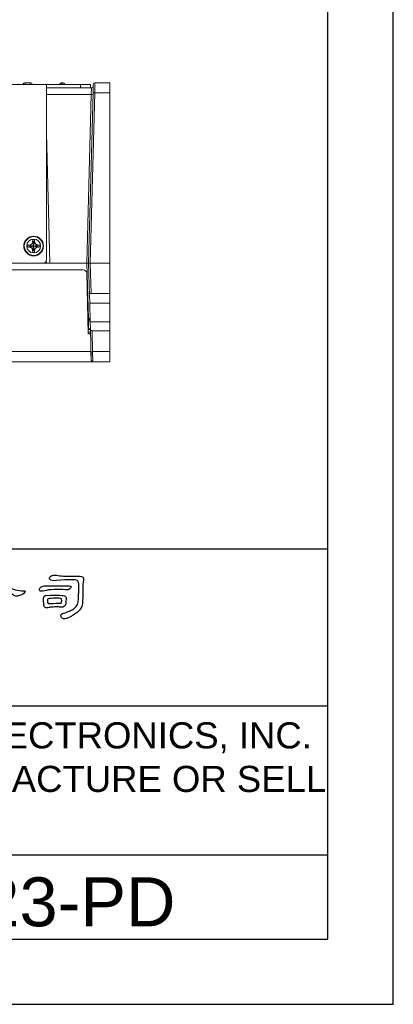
# Model space of a CAD drawing. Header units: millimetres. Extents: x -630 to 1463, y 209 to 1094.
# Tile 11 of 42: x -202 to -92, y 209 to 498. Entities that reach past the tile are written whole.
import ezdxf
from ezdxf.enums import TextEntityAlignment as Align

# ---------------------------------------------------------------- set-up
doc = ezdxf.new("R2010")
doc.units = ezdxf.units.MM
doc.header["$LTSCALE"] = 32.67
doc.layers.get('0').update_dxf_attribs({"linetype": 'CONTINUOUS'})
for name, color, linetype in [('02___PRT_ALL_AXES', 7, 'CONTINUOUS'), ('3_ALL_AXES', 7, 'CONTINUOUS'), ('7_ALL_FEATURES', 7, 'CONTINUOUS'), ('DELTA', 5, 'CONTINUOUS'), ('DF', 3, 'CONTINUOUS'), ('SPEC', 1, 'CONTINUOUS'), ('TXT', 7, 'CONTINUOUS')]:
    doc.layers.add(name, color=color, linetype=linetype)
doc.styles.add('TEXTSTYLE_1', font='ARIAL.TTF')

# ---------------------------------------------------------------- blocks, each defined once
blk = doc.blocks.new('A$C71E57D54')
for p, q in [((-10, -594), (-10, 0)), ((-430, -594), (-10, -594))]:
    blk.add_line(p, q)
at = {"layer": 'DELTA'}
for points, knots in [([(-100.22, -497.61), (-99.58, -498.25), (-98.69, -498.99), (-97.55, -499.82), (-97.55, -499.82), (-97, -500.25), (-96.42, -500.35), (-95.8, -500.12), (-95.8, -500.12), (-95.2, -499.92), (-94.8, -499.66), (-94.6, -499.35), (-94.6, -499.35), (-94.45, -499.12), (-94.56, -499.01), (-94.92, -499.02), (-94.92, -499.02), (-96.18, -499.05), (-97.44, -498.68), (-98.68, -497.91), (-98.68, -497.91), (-98.85, -497.8), (-98.99, -497.7), (-99.1, -497.61), (-99.1, -497.61), (-99.26, -497.47), (-99.35, -497.33), (-99.38, -497.2), (-99.38, -497.2), (-99.47, -496.79), (-99.68, -496.53), (-100.01, -496.4), (-100.01, -496.4), (-100.24, -496.32), (-100.43, -496.32), (-100.6, -496.4), (-100.6, -496.4), (-100.74, -496.49), (-100.77, -496.67), (-100.67, -496.93), (-100.67, -496.93), (-100.57, -497.19), (-100.43, -497.41), (-100.22, -497.61)], [0, 0, 0, 0, 0.090909, 0.090909, 0.090909, 0.090909, 0.181818, 0.181818, 0.181818, 0.181818, 0.272727, 0.272727, 0.272727, 0.272727, 0.363636, 0.363636, 0.363636, 0.363636, 0.454545, 0.454545, 0.454545, 0.454545, 0.545455, 0.545455, 0.545455, 0.545455, 0.636364, 0.636364, 0.636364, 0.636364, 0.727273, 0.727273, 0.727273, 0.727273, 0.818182, 0.818182, 0.818182, 0.818182, 0.909091, 0.909091, 0.909091, 0.909091, 1, 1, 1, 1]), ([(-87.4, -496.67), (-84.46, -496.42), (-82.86, -496.4), (-82.6, -496.63), (-82.6, -496.63), (-82.32, -496.88), (-82.18, -497.24), (-82.19, -497.71), (-82.19, -497.71), (-82.22, -498.78), (-82.25, -499.82), (-82.28, -500.81), (-82.28, -500.81), (-82.31, -501.83), (-82.64, -502.58), (-83.27, -503.07), (-83.27, -503.07), (-83.84, -503.49), (-84.67, -503.86), (-85.76, -504.18), (-85.76, -504.18), (-86.11, -504.26), (-86.3, -504.42), (-86.33, -504.66), (-86.33, -504.66), (-86.36, -504.91), (-86.25, -505.12), (-86.02, -505.29), (-86.02, -505.29), (-85.68, -505.54), (-85.21, -505.51), (-84.61, -505.19), (-84.61, -505.19), (-82.99, -504.47), (-81.96, -503.62), (-81.53, -502.65), (-81.53, -502.65), (-81.39, -502.29), (-81.32, -501.63), (-81.33, -500.66), (-81.33, -500.66), (-81.34, -498.47), (-81.28, -497.15), (-81.15, -496.71), (-81.15, -496.71), (-81.09, -496.49), (-81.09, -496.31), (-81.14, -496.16), (-81.14, -496.16), (-81.19, -496.02), (-81.26, -495.9), (-81.35, -495.82), (-81.35, -495.82), (-81.55, -495.66), (-82.22, -495.6), (-83.36, -495.65), (-83.36, -495.65), (-85.18, -495.68), (-86.49, -495.62), (-87.29, -495.45), (-87.29, -495.45), (-87.82, -495.34), (-88.29, -495.42), (-88.7, -495.7), (-88.7, -495.7), (-89, -495.92), (-89.04, -496.16), (-88.82, -496.44), (-88.82, -496.44), (-88.65, -496.67), (-88.17, -496.74), (-87.4, -496.67)], [0, 0, 0, 0, 0.055556, 0.055556, 0.055556, 0.055556, 0.111111, 0.111111, 0.111111, 0.111111, 0.166667, 0.166667, 0.166667, 0.166667, 0.222222, 0.222222, 0.222222, 0.222222, 0.277778, 0.277778, 0.277778, 0.277778, 0.333333, 0.333333, 0.333333, 0.333333, 0.388889, 0.388889, 0.388889, 0.388889, 0.444444, 0.444444, 0.444444, 0.444444, 0.5, 0.5, 0.5, 0.5, 0.555556, 0.555556, 0.555556, 0.555556, 0.611111, 0.611111, 0.611111, 0.611111, 0.666667, 0.666667, 0.666667, 0.666667, 0.722222, 0.722222, 0.722222, 0.722222, 0.777778, 0.777778, 0.777778, 0.777778, 0.833333, 0.833333, 0.833333, 0.833333, 0.888889, 0.888889, 0.888889, 0.888889, 0.944444, 0.944444, 0.944444, 0.944444, 1, 1, 1, 1]), ([(-89.35, -497.89), (-89.69, -497.85), (-90.05, -497.86), (-90.43, -497.93), (-90.43, -497.93), (-90.76, -498.02), (-91, -498.18), (-91.14, -498.41), (-91.14, -498.41), (-91.26, -498.63), (-91.26, -498.83), (-91.13, -499.01), (-91.13, -499.01), (-90.99, -499.16), (-90.64, -499.16), (-90.06, -499.01), (-90.06, -499.01), (-89.59, -498.86), (-88.86, -498.77), (-87.89, -498.72), (-87.89, -498.72), (-86.82, -498.68), (-85.97, -498.7), (-85.33, -498.78), (-85.33, -498.78), (-84.97, -498.84), (-84.69, -498.81), (-84.5, -498.69), (-84.5, -498.69), (-84.19, -498.49), (-84.02, -498.31), (-83.98, -498.13), (-83.98, -498.13), (-83.94, -497.99), (-84.13, -497.91), (-84.54, -497.9), (-84.54, -497.9), (-87.66, -497.9), (-89.26, -497.9), (-89.35, -497.89)], [0, 0, 0, 0, 0.1, 0.1, 0.1, 0.1, 0.2, 0.2, 0.2, 0.2, 0.3, 0.3, 0.3, 0.3, 0.4, 0.4, 0.4, 0.4, 0.5, 0.5, 0.5, 0.5, 0.6, 0.6, 0.6, 0.6, 0.7, 0.7, 0.7, 0.7, 0.8, 0.8, 0.8, 0.8, 0.9, 0.9, 0.9, 0.9, 1, 1, 1, 1]), ([(-86.48, -502.76), (-86.06, -502.82), (-85.74, -502.76), (-85.5, -502.56), (-85.5, -502.56), (-85.3, -502.4), (-85.2, -502.07), (-85.21, -501.58), (-85.21, -501.58), (-85.18, -501.38), (-85.15, -501.2), (-85.1, -501.03), (-85.1, -501.03), (-85.06, -500.68), (-85.15, -500.41), (-85.36, -500.24), (-85.36, -500.24), (-85.63, -500.02), (-87.06, -499.97), (-89.63, -500.07), (-89.63, -500.07), (-89.87, -500.07), (-90.05, -500.13), (-90.16, -500.23), (-90.16, -500.23), (-90.35, -500.39), (-90.39, -500.98), (-90.27, -502), (-90.27, -502), (-90.28, -502), (-90.28, -502.01), (-90.27, -502.03), (-90.27, -502.03), (-90.27, -502.42), (-90.15, -502.7), (-89.93, -502.85), (-89.93, -502.85), (-89.78, -502.94), (-89.49, -502.94), (-89.04, -502.85), (-89.04, -502.85), (-88.73, -502.77), (-88.28, -502.73), (-87.7, -502.73), (-87.7, -502.73), (-87.03, -502.72), (-86.63, -502.73), (-86.48, -502.76)], [0, 0, 0, 0, 0.083333, 0.083333, 0.083333, 0.083333, 0.166667, 0.166667, 0.166667, 0.166667, 0.25, 0.25, 0.25, 0.25, 0.333333, 0.333333, 0.333333, 0.333333, 0.416667, 0.416667, 0.416667, 0.416667, 0.5, 0.5, 0.5, 0.5, 0.583333, 0.583333, 0.583333, 0.583333, 0.666667, 0.666667, 0.666667, 0.666667, 0.75, 0.75, 0.75, 0.75, 0.833333, 0.833333, 0.833333, 0.833333, 0.916667, 0.916667, 0.916667, 0.916667, 1, 1, 1, 1]), ([(-88.01, -500.74), (-86.94, -500.72), (-86.34, -500.74), (-86.22, -500.83), (-86.22, -500.83), (-86.19, -500.86), (-86.16, -501), (-86.15, -501.24), (-86.15, -501.24), (-86.14, -501.55), (-86.17, -501.73), (-86.22, -501.8), (-86.22, -501.8), (-86.29, -501.85), (-86.43, -501.88), (-86.65, -501.88), (-86.65, -501.88), (-87.03, -501.87), (-87.78, -501.89), (-88.9, -501.95), (-88.9, -501.95), (-89.1, -501.96), (-89.24, -501.94), (-89.3, -501.89), (-89.3, -501.89), (-89.34, -501.88), (-89.37, -501.76), (-89.39, -501.52), (-89.39, -501.52), (-89.45, -501.14), (-89.46, -500.93), (-89.42, -500.9), (-89.42, -500.9), (-89.33, -500.81), (-88.86, -500.76), (-88.01, -500.74)], [0, 0, 0, 0, 0.111111, 0.111111, 0.111111, 0.111111, 0.222222, 0.222222, 0.222222, 0.222222, 0.333333, 0.333333, 0.333333, 0.333333, 0.444444, 0.444444, 0.444444, 0.444444, 0.555556, 0.555556, 0.555556, 0.555556, 0.666667, 0.666667, 0.666667, 0.666667, 0.777778, 0.777778, 0.777778, 0.777778, 0.888889, 0.888889, 0.888889, 0.888889, 1, 1, 1, 1])]:
    blk.add_open_spline(points, degree=3, knots=knots, dxfattribs=at)
at = {"layer": 'DF'}
for p, q in [((-25, -579), (-25, -15)), ((-25, -489.42), (-415, -489.42)), ((-25, -525.54), (-415, -525.54)), ((-25, -559.71), (-415, -559.71)), ((-415, -579), (-25, -579))]:
    blk.add_line(p, q, dxfattribs=at)
at = {"layer": 'SPEC', "insert": (-411.01, -529.22), "char_height": 6, "width": 393.4779, "attachment_point": 1, "style": 'TEXTSTYLE_1'}
blk.add_mtext('THESE DRAWINGS AND SPECIFICATIONS ARE THE PROPERTY OF DELTA ELECTRONICS, INC. \\PAND SHALL NOT BE REPRODUCED OR USED AS THE BASIS FOR THE MANUFACTURE OR SELL \\POF APPARATUSES OR DEVICES WITHOUT PERMISSION.', dxfattribs=at)

msp = doc.modelspace()

# ---------------------------------------------------------------- linework, layer by layer
at = {"color": 7, "linetype": 'Continuous', "lineweight": 0}
for p, q in [((-263.863, 479.344), (-181.42, 479.35)), ((-194.416, 427.849), (-194.42, 479.349)), ((-181.42, 478.35), (-194.42, 478.349)), ((-184.42, 479.35), (-184.42, 478.35)), ((-181.42, 479.35), (-181.42, 478.35)), ((-200.065, 431.58), (-196.248, 432.139)), ((-196.248, 431.581), (-200.065, 432.139)), ((-196.873, 431.569), (-199.44, 432.15)), ((-199.44, 431.569), (-198.157, 431.86)), ((-198.447, 433.143), (-198.157, 431.86)), ((-197.866, 433.143), (-198.447, 430.576)), ((-198.436, 433.768), (-198.157, 431.86)), ((-198.436, 429.951), (-198.157, 431.86)), ((-197.877, 433.768), (-198.157, 431.86)), ((-196.873, 432.15), (-198.157, 431.86)), ((-197.866, 430.576), (-198.157, 431.86)), ((-197.877, 429.951), (-198.157, 431.86)), ((-195.416, 426.849), (-214.416, 426.847)), ((-180.748, 397.856), (-353.706, 397.831))]:
    msp.add_line(p, q, dxfattribs=at)
msp.add_arc((-195.416, 427.849), 1, 270.00445, 0.00445, dxfattribs=at)
for points, start_tangent, end_tangent in [([(-200.068, 431.86), (-200.067, 431.953), (-200.066, 432.046), (-200.065, 432.139)], (-0.0000776, 1), (0.0194277, 0.9998113)), ([(-200.065, 431.58), (-200.066, 431.673), (-200.067, 431.766), (-200.068, 431.86)], (-0.0195829, 0.9998082), (-0.0000776, 1)), ([(-200.065, 432.139), (-199.99, 432.141), (-199.915, 432.142), (-199.839, 432.144), (-199.763, 432.145), (-199.686, 432.146), (-199.607, 432.148), (-199.525, 432.149), (-199.44, 432.15)], (0.9997467, 0.0225083), (0.999896, 0.0144222)), ([(-199.44, 431.569), (-199.636, 431.572), (-199.845, 431.576), (-200.065, 431.58)], (-0.9998982, 0.0142678), (-0.9997501, 0.0223542)), ([(-199.44, 432.15), (-199.353, 432.156), (-199.266, 432.17), (-199.181, 432.191), (-199.099, 432.22), (-199.017, 432.257), (-198.934, 432.305), (-198.849, 432.365), (-198.77, 432.432), (-198.699, 432.507), (-198.635, 432.588), (-198.579, 432.675), (-198.531, 432.769), (-198.491, 432.876), (-198.46, 433.002), (-198.447, 433.143)], (0.999896, 0.0144222), (0.0142631, 0.9998983)), ([(-198.447, 430.576), (-198.46, 430.719), (-198.492, 430.847), (-198.532, 430.953), (-198.578, 431.044), (-198.632, 431.128), (-198.694, 431.207), (-198.763, 431.28), (-198.838, 431.347), (-198.92, 431.406), (-199.003, 431.455), (-199.087, 431.494), (-199.172, 431.525), (-199.26, 431.548), (-199.35, 431.563), (-199.44, 431.569)], (-0.0144183, 0.9998961), (-0.9998982, 0.0142678)), ([(-198.447, 433.143), (-198.444, 433.34), (-198.441, 433.548), (-198.436, 433.768)], (0.0142631, 0.9998983), (0.0223472, 0.9997503)), ([(-198.436, 433.768), (-198.25, 433.77), (-198.063, 433.77), (-197.877, 433.768)], (0.9998082, 0.0195836), (0.9998112, -0.0194285)), ([(-197.877, 433.768), (-197.876, 433.693), (-197.874, 433.618), (-197.873, 433.543), (-197.871, 433.467), (-197.87, 433.389), (-197.869, 433.31), (-197.867, 433.228), (-197.866, 433.143)], (0.0225156, -0.9997465), (0.014427, -0.9998959)), ([(-197.866, 433.143), (-197.853, 433.001), (-197.821, 432.873), (-197.781, 432.766), (-197.735, 432.676), (-197.681, 432.591), (-197.619, 432.512), (-197.55, 432.439), (-197.475, 432.373), (-197.393, 432.314), (-197.31, 432.265), (-197.226, 432.225), (-197.141, 432.194), (-197.053, 432.171), (-196.963, 432.156), (-196.873, 432.15)], (0.014427, -0.9998959), (0.9998982, -0.0142671)), ([(-196.873, 431.569), (-196.96, 431.564), (-197.047, 431.55), (-197.132, 431.528), (-197.214, 431.499), (-197.296, 431.462), (-197.379, 431.414), (-197.464, 431.355), (-197.543, 431.287), (-197.614, 431.213), (-197.678, 431.132), (-197.734, 431.045), (-197.782, 430.951), (-197.822, 430.844), (-197.853, 430.718), (-197.866, 430.576)], (-0.999896, -0.0144231), (-0.0142718, -0.9998982)), ([(-196.873, 432.15), (-196.677, 432.147), (-196.468, 432.144), (-196.248, 432.139)], (0.9998982, -0.0142671), (0.9997501, -0.0223534)), ([(-196.248, 431.581), (-196.324, 431.579), (-196.399, 431.577), (-196.474, 431.576), (-196.55, 431.575), (-196.627, 431.573), (-196.706, 431.572), (-196.788, 431.57), (-196.873, 431.569)], (-0.9997466, -0.0225097), (-0.999896, -0.0144231)), ([(-196.248, 432.139), (-196.247, 432.046), (-196.246, 431.953), (-196.246, 431.86)], (0.0195846, -0.9998082), (0.0000776, -1)), ([(-196.246, 431.86), (-196.246, 431.767), (-196.247, 431.674), (-196.248, 431.581)], (0.0000776, -1), (-0.0194294, -0.9998112)), ([(-198.436, 429.951), (-198.437, 430.027), (-198.439, 430.102), (-198.44, 430.177), (-198.442, 430.253), (-198.443, 430.33), (-198.445, 430.41), (-198.446, 430.491), (-198.447, 430.576)], (-0.0225024, 0.9997468), (-0.0144183, 0.9998961)), ([(-197.877, 429.951), (-198.063, 429.949), (-198.25, 429.949), (-198.436, 429.951)], (-0.9998082, -0.0195838), (-0.9998112, 0.0194286)), ([(-197.866, 430.576), (-197.869, 430.38), (-197.873, 430.172), (-197.877, 429.951)], (-0.0142718, -0.9998982), (-0.0223604, -0.99975))]:
    msp.add_spline(points, degree=3, dxfattribs=dict(at, start_tangent=start_tangent, end_tangent=end_tangent))
at = {"layer": '02___PRT_ALL_AXES', "color": 7, "linetype": 'Continuous', "lineweight": 0}
for radius in [2.9, 2.75, 2.042]:
    msp.add_circle((-198.157, 431.86), radius, dxfattribs=at)
at = {"layer": '3_ALL_AXES', "color": 7, "linetype": 'Continuous', "lineweight": 0}
for p, q in [((-175.722, 479.85), (-180.126, 479.85)), ((-175.722, 479.85), (-175.722, 476.903)), ((-180.19, 476.902), (-175.722, 476.903)), ((-175.722, 476.903), (-175.717, 417.945)), ((-181.497, 426.85), (-175.718, 426.85)), ((-181.263, 417.944), (-175.717, 417.945)), ((-175.717, 417.945), (-175.717, 415.1)), ((-181.689, 415.1), (-175.717, 415.1)), ((-181.544, 409.6), (-181.689, 415.1)), ((-175.717, 415.1), (-175.717, 409.6)), ((-181.544, 409.6), (-175.717, 409.6)), ((-175.717, 409.6), (-175.716, 406.948)), ((-180.974, 406.947), (-175.716, 406.948)), ((-175.716, 406.948), (-175.716, 400.798)), ((-175.716, 400.798), (-180.813, 400.798)), ((-175.716, 400.798), (-175.716, 397.85)), ((-180.748, 397.85), (-175.716, 397.85))]:
    msp.add_line(p, q, dxfattribs=at)
at = {"layer": '7_ALL_FEATURES', "color": 7, "linetype": 'Continuous', "lineweight": 0}
for p, q in [((-199.266, 479.849), (-200.584, 479.849)), ((-189.766, 479.85), (-189.823, 479.85)), ((-181.14, 478.35), (-181.42, 478.35)), ((-181.203, 476.402), (-181.14, 478.35)), ((-180.69, 476.907), (-180.626, 479.363)), ((-180.64, 478.837), (-180.684, 477.161)), ((-180.631, 479.363), (-180.645, 478.836)), ((-180.645, 478.815), (-180.644, 478.837)), ((-180.64, 478.837), (-180.644, 478.837)), ((-180.631, 479.363), (-180.626, 479.363)), ((-180.126, 479.85), (-180.19, 476.902)), ((-194.42, 476.401), (-181.203, 476.402)), ((-182.497, 426.85), (-181.203, 476.402)), ((-181.997, 426.85), (-180.69, 476.907)), ((-180.19, 476.902), (-181.497, 426.85)), ((-194.419, 465.019), (-193.417, 426.849)), ((-195.416, 426.849), (-181.997, 426.85)), ((-194.439, 427.732), (-194.416, 426.849)), ((-182.069, 410.545), (-182.497, 426.85)), ((-181.75, 417.436), (-181.997, 426.85)), ((-181.497, 426.85), (-181.263, 417.944)), ((-183.568, 424.855), (-260.92, 424.844)), ((-182.099, 406.055), (-182.568, 423.882)), ((-181.75, 417.436), (-181.689, 415.1)), ((-182.069, 410.545), (-182.217, 410.545)), ((-182.212, 410.35), (-182.051, 410.35)), ((-182.199, 409.859), (-182.051, 409.859)), ((-182.069, 410.35), (-182.069, 410.545)), ((-182.051, 410.35), (-182.051, 409.859)), ((-181.99, 407.546), (-182.051, 409.859)), ((-181.544, 409.6), (-181.487, 407.439)), ((-181.99, 407.546), (-182.138, 407.546)), ((-181.485, 407.35), (-182.133, 407.35)), ((-181.464, 406.555), (-182.112, 406.555)), ((-181.451, 406.055), (-182.099, 406.055)), ((-181.99, 407.546), (-181.99, 407.35)), ((-181.248, 398.337), (-181.487, 407.439)), ((-180.974, 406.947), (-180.813, 400.798)), ((-353.706, 400.831), (-181.313, 400.856)), ((-181.248, 398.337), (-181.313, 400.793)), ((-180.813, 400.798), (-180.748, 397.85)), ((-353.706, 397.831), (-180.748, 397.856)), ((-181.248, 398.337), (-181.248, 398.337)), ((-175.716, 397.85), (-180.748, 397.85))]:
    msp.add_line(p, q, dxfattribs=at)
for centre, radius, start, end in [((-200.583, 479.049), 0.8, 90.00445, 157.94767), ((-199.266, 479.049), 0.8, 22.06128, 90.00445), ((-189.823, 479.05), 0.8, 90.00445, 157.93708), ((-189.766, 479.05), 0.8, 20.35885, 90.00445), ((-181.144, 478.85), 0.5, 270.00445, 358.50445), ((-181.14, 478.85), 0.5, 270.00445, 358.50445), ((-180.131, 479.35), 0.5, 90.00445, 178.50445), ((-180.126, 479.35), 0.5, 90.00445, 178.50445), ((-183.568, 423.855), 1, 1.5081, 90.0081), ((-182.051, 409.85), 0.5, 21.79413, 90.00518), ((-180.749, 398.35), 0.5, 181.50445, 270.00445)]:
    msp.add_arc(centre, radius, start, end, dxfattribs=at)
for points, start_tangent, end_tangent in [([(-200.584, 479.849), (-200.587, 479.845), (-200.591, 479.835), (-200.594, 479.818), (-200.597, 479.795), (-200.604, 479.729), (-200.607, 479.687), (-200.61, 479.639), (-200.613, 479.586), (-200.616, 479.528), (-200.618, 479.466), (-200.621, 479.399), (-200.622, 479.348)], (-0.9999999, -0.0003891), (-0.0285119, -0.9995935)), ([(-199.298, 479.349), (-199.297, 479.399), (-199.293, 479.529), (-199.291, 479.587), (-199.289, 479.64), (-199.287, 479.688), (-199.284, 479.729), (-199.281, 479.765), (-199.28, 479.781), (-199.278, 479.795), (-199.275, 479.819), (-199.272, 479.835), (-199.269, 479.846), (-199.266, 479.849)], (0.0183184, 0.9998322), (0.9999999, 0.0003739)), ([(-189.837, 479.564), (-189.837, 479.557), (-189.84, 479.406), (-189.841, 479.349)], (-0.0227351, -0.9997415), (-0.0151044, -0.9998859)), ([(-189.83, 479.776), (-189.83, 479.774), (-189.833, 479.682), (-189.835, 479.623), (-189.837, 479.564)], (-0.045775, -0.9989518), (-0.0227351, -0.9997415)), ([(-189.823, 479.85), (-189.825, 479.845), (-189.826, 479.831), (-189.827, 479.82), (-189.828, 479.807), (-189.83, 479.776)], (-1, -0.0001827), (-0.045775, -0.9989518)), ([(-189.779, 479.349), (-189.779, 479.371), (-189.778, 479.432), (-189.778, 479.49), (-189.777, 479.544), (-189.776, 479.594), (-189.775, 479.683), (-189.774, 479.722), (-189.773, 479.755), (-189.772, 479.783), (-189.771, 479.807), (-189.77, 479.826), (-189.768, 479.839), (-189.767, 479.847), (-189.766, 479.85)], (0.0055759, 0.9999845), (1, 0.0001533)), ([(-181.203, 476.402), (-181.106, 476.4), (-181.012, 476.398), (-180.926, 476.397), (-180.85, 476.397), (-180.788, 476.397), (-180.763, 476.398), (-180.742, 476.398), (-180.725, 476.399), (-180.713, 476.4), (-180.706, 476.401), (-180.704, 476.402)], (0.9996598, -0.0260814), (0.0269947, 0.9996356)), ([(-180.69, 476.907), (-180.688, 476.908), (-180.681, 476.908), (-180.669, 476.909), (-180.652, 476.909), (-180.631, 476.909), (-180.606, 476.909), (-180.544, 476.909), (-180.468, 476.908), (-180.382, 476.907), (-180.288, 476.905), (-180.19, 476.902)], (0.0274425, 0.9996234), (0.9996596, -0.0260914)), ([(-181.497, 426.85), (-181.689, 426.85), (-181.851, 426.85), (-181.959, 426.85), (-181.997, 426.85)], (-1, -0.0000776), (-1, -0.0000411)), ([(-181.75, 417.436), (-181.736, 417.571), (-181.692, 417.686), (-181.627, 417.78), (-181.547, 417.853), (-181.457, 417.904), (-181.36, 417.935), (-181.263, 417.944)], (-0.0262312, 0.9996559), (1, 0.0000776)), ([(-182.022, 410.542), (-182.069, 410.548)], (-0.9875902, 0.157053), (-0.9973379, 0.0729191)), ([(-182.051, 409.859), (-181.86, 409.863), (-181.698, 409.865), (-181.589, 409.865), (-181.551, 409.863)], (0.9996555, 0.0262466), (0.0275914, -0.9996193)), ([(-181.551, 409.863), (-181.58, 410.073), (-181.65, 410.255), (-181.756, 410.403), (-181.896, 410.505), (-182.022, 410.542)], (-0.0262704, 0.9996549), (-0.9875902, 0.157053)), ([(-181.99, 407.546), (-181.893, 407.545), (-181.799, 407.545)], (0.9999461, -0.0103829), (0.9999717, -0.0075196)), ([(-181.799, 407.545), (-181.713, 407.544), (-181.637, 407.544), (-181.575, 407.544), (-181.549, 407.544), (-181.528, 407.544)], (0.9999717, -0.0075196), (0.9998817, 0.0153793)), ([(-180.974, 406.947), (-181.071, 406.957), (-181.168, 406.985), (-181.261, 407.034), (-181.345, 407.105), (-181.416, 407.196), (-181.466, 407.308), (-181.487, 407.439)], (-1, -0.0000776), (-0.0262778, 0.9996547)), ([(-180.813, 400.798), (-180.91, 400.795), (-181.004, 400.793), (-181.091, 400.792), (-181.166, 400.791), (-181.228, 400.791), (-181.254, 400.791), (-181.275, 400.791), (-181.291, 400.791), (-181.303, 400.792), (-181.31, 400.792), (-181.313, 400.793)], (-0.9996555, -0.0262466), (-0.0275914, 0.9996193))]:
    msp.add_spline(points, degree=3, dxfattribs=dict(at, start_tangent=start_tangent, end_tangent=end_tangent))

# ---------------------------------------------------------------- block references
at = {"layer": 'TXT', "color": 7, "xscale": 1.279999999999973, "yscale": 1.279999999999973, "zscale": 1.28}
msp.add_blockref('A$C71E57D54', (-79.646, 969.224), dxfattribs=at)

# ---------------------------------------------------------------- texts
at = {"layer": 'TXT', "color": 7, "style": 'TEXTSTYLE_1'}
msp.add_text('ASD-A2-3023-PD', height=14.4, dxfattribs=at).set_placement((-235.849, 231.837), align=Align.CENTER)

doc.saveas('drawing.dxf')
